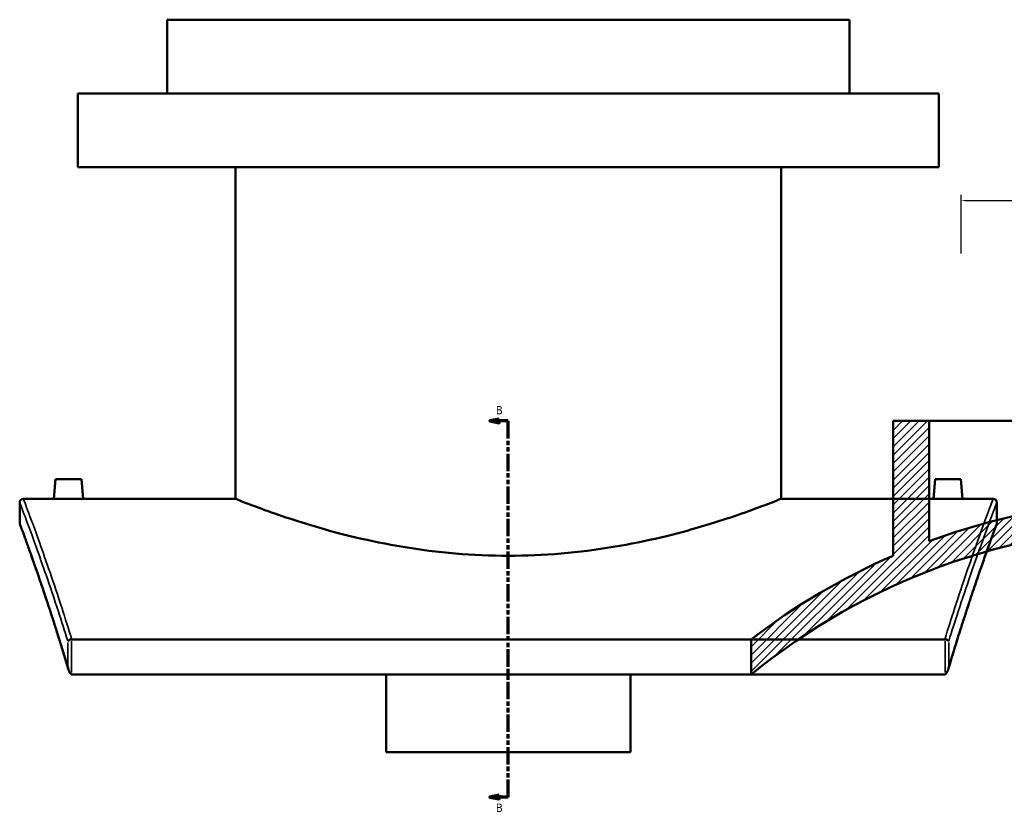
# Model space of a CAD drawing. Header units: millimetres. Extents: x -634 to 1181, y -305 to 948.
# Tile 1 of 13: x -634 to -100, y 61 to 489. Entities that reach past the tile are written whole.
import ezdxf

# ---------------------------------------------------------------- set-up
doc = ezdxf.new("R2010")
doc.units = ezdxf.units.MM
doc.linetypes.add('DOUBLE_DASH_CHAIN', pattern=[1.2403, 0.6614, -0.0827, 0.1654, -0.0827, 0.1654, -0.0827])
for name, color, linetype, lineweight in [('Dimension (ANSI)', 7, 'Continuous', 25), ('Hatch (ANSI)', 7, 'Continuous', 18), ('Section Line (ANSI)', 7, 'DOUBLE_DASH_CHAIN', 70), ('Visible (ANSI)', 7, 'Continuous', 50), ('Visible Narrow (ANSI)', 7, 'Continuous', 35)]:
    doc.layers.add(name, color=color, linetype=linetype, lineweight=lineweight)
doc.styles.add('Label Text (ANSI)', font='tahoma.ttf')
doc.styles.add('Note Text (ANSI)', font='tahoma.ttf')
doc.dimstyles.new('Default - mm (ANSI)', dxfattribs={"dimtxt": 2.4, "dimasz": 2.5, "dimexe": 3.175, "dimexo": 1.6002, "dimgap": 0.8, "dimtad": 0, "dimtoh": 1, "dimdec": 0, "dimrnd": 1e-08, "dimzin": 4, "dimdsep": 46, "dimtxsty": 'Note Text (ANSI)', "dimcen": 0.09, "dimdle": 10, "dimclrd": 256, "dimclre": 256, "dimclrt": 5, "dimadec": 1, "dimazin": 1, "dimtfac": 1.27, "dimtofl": 0, "dimtmove": 0, "dimatfit": 3, "dimfxl": 1, "dimtolj": 1, "dimtzin": 4, "dimlwd": -1, "dimlwe": -1, "dimarcsym": 0})

# ---------------------------------------------------------------- blocks, each defined once
blk = doc.blocks.new('2dTransSection0')
at = {"layer": 'Section Line (ANSI)', "linetype": 'Continuous'}
for p, q in [((-374.1, 272.32), (-379.1, 271.32)), ((-374.1, 271.32), (-379.1, 271.32)), ((-379.1, 271.32), (-374.1, 270.32)), ((-374.1, 270.32), (-374.1, 272.32)), ((-369.1, 271.32), (-374.1, 271.32)), ((-369.1, 261.73), (-369.1, 271.32)), ((-369.1, 67.15), (-369.1, 76.74)), ((-374.1, 68.15), (-379.1, 67.15)), ((-374.1, 67.15), (-379.1, 67.15)), ((-379.1, 67.15), (-374.1, 66.15)), ((-374.1, 66.15), (-374.1, 68.15)), ((-369.1, 67.15), (-374.1, 67.15))]:
    blk.add_line(p, q, dxfattribs=at)
at = {"layer": 'Section Line (ANSI)', "linetype": 'DOUBLE_DASH_CHAIN', "ltscale": 14.26161}
blk.add_line((-369.1, 67.15), (-369.1, 271.32), dxfattribs=at)
at = {"layer": 'Section Line (ANSI)', "linetype": 'Continuous', "flags": 128}
for points in [[(-374.1, 272.32), (-379.1, 271.32), (-374.1, 270.32), (-374.1, 272.32)], [(-374.1, 68.15), (-379.1, 67.15), (-374.1, 66.15), (-374.1, 68.15)]]:
    blk.add_lwpolyline(points, dxfattribs=at)
at = {"layer": 'Section Line (ANSI)'}
for points in [[(-374.1, 272.32), (-379.1, 271.32), (-374.1, 270.32), (-374.1, 272.32)], [(-374.1, 68.15), (-379.1, 67.15), (-374.1, 66.15), (-374.1, 68.15)]]:
    blk.add_solid(points, dxfattribs=at)
at = {"layer": 'Section Line (ANSI)', "char_height": 4.57, "attachment_point": 7, "style": 'Label Text (ANSI)'}
for insert in [(-375.85, 274.82), (-375.85, 59.08)]:
    blk.add_mtext('B', dxfattribs=dict(at, insert=insert))
blk = doc.blocks.new('*D10')
at = {"layer": 'Defpoints', "color": 0, "transparency": 16777216}
for p in [(116.54, 390.85), (-123.46, 360.53), (116.54, 360.53)]:
    blk.add_point(p, dxfattribs=at)
at = {"layer": 'Dimension (ANSI)', "transparency": 16777216}
for p, q in [((-123.46, 362.14), (-123.46, 394.02)), ((-120.96, 390.85), (-6.81, 390.85)), ((114.04, 390.85), (-0.11, 390.85)), ((116.54, 362.14), (116.54, 394.02))]:
    blk.add_line(p, q, dxfattribs=at)
for points in [[(-120.96, 391.26), (-120.96, 390.43), (-123.46, 390.85)], [(114.04, 391.26), (114.04, 390.43), (116.54, 390.85)]]:
    blk.add_solid(points, dxfattribs=at)
at = {"layer": 'Dimension (ANSI)', "color": 5, "transparency": 16777216, "insert": (-6.01, 392.1), "char_height": 2.4, "attachment_point": 1, "style": 'Note Text (ANSI)'}
blk.add_mtext('\\A1;240', dxfattribs=at)

msp = doc.modelspace()

# ---------------------------------------------------------------- hatches: boundary and pattern name
at = {"layer": 'Hatch (ANSI)'}
h = msp.add_hatch(dxfattribs=at)
h.set_pattern_fill('ANSI31', color=256, scale=25.4, style=0)
h.set_pattern_definition([(45, (0, 0), (-2.245064, 2.245064), [])])
edge = h.paths.add_edge_path()
edge.add_line((116.09, 271.32), (116.09, 205.99))
edge.add_ellipse((-12.41, -140.98), major_axis=(-346.97, 128.5), ratio=1, start_angle=270, end_angle=289.0832)
edge.add_line((-4.41, 228.93), (-4.41, 271.32))
edge.add_line((-4.41, 271.32), (-7.21, 271.32))
edge.add_line((-7.21, 271.32), (-7.21, 213.98))
edge.add_ellipse((-12.41, -140.98), major_axis=(354.96, -5.2), ratio=1, start_angle=41.7617, end_angle=90, ccw=False)
edge.add_line((255.83, 91.56), (262.59, 91.56))
edge.add_line((262.59, 91.56), (262.59, 106.56))
edge.add_ellipse((-12.41, -140.98), major_axis=(-247.54, 275), ratio=1, start_angle=270, end_angle=294.4302)
edge.add_line((135.59, 198.13), (135.59, 271.32))
edge.add_line((135.59, 271.32), (116.09, 271.32))
edge = h.paths.add_edge_path()
edge.add_line((-140.91, 205.99), (-140.91, 271.32))
edge.add_line((-140.91, 271.32), (-160.41, 271.32))
edge.add_line((-160.41, 271.32), (-160.41, 198.13))
edge.add_ellipse((-12.41, -140.98), major_axis=(-339.11, -148), ratio=1, start_angle=270, end_angle=283.8747)
edge.add_line((-237.41, 152.75), (-237.41, 133.61))
edge.add_ellipse((-12.41, -140.98), major_axis=(274.59, 225), ratio=1, start_angle=51.508, end_angle=90, ccw=False)
edge.add_line((-17.61, 213.98), (-17.61, 271.32))
edge.add_line((-17.61, 271.32), (-20.41, 271.32))
edge.add_line((-20.41, 271.32), (-20.41, 228.93))
edge.add_ellipse((-12.41, -140.98), major_axis=(-369.91, -8), ratio=1, start_angle=270, end_angle=289.0832)

# ---------------------------------------------------------------- linework, layer by layer
at = {"layer": 'Visible (ANSI)'}
for p, q in [((-184.1, 489.02), (-554.1, 489.02)), ((-554.1, 449.02), (-554.1, 489.02)), ((-184.1, 449.02), (-184.1, 489.02)), ((-135.6, 449.02), (-602.6, 449.02)), ((-602.6, 409.02), (-602.6, 449.02)), ((-135.6, 409.02), (-135.6, 449.02)), ((-135.6, 409.02), (-602.6, 409.02)), ((-517.1, 229.02), (-517.1, 409.02)), ((-221.1, 229.02), (-221.1, 409.02)), ((-160.41, 271.32), (-140.91, 271.32)), ((-160.41, 271.32), (-160.41, 198.13)), ((-140.91, 205.99), (-140.91, 271.32)), ((-140.91, 271.32), (-20.41, 271.32)), ((-614.6, 239.62), (-615.53, 229.02)), ((-600.6, 239.62), (-614.6, 239.62)), ((-600.6, 239.62), (-599.68, 229.02)), ((-137.6, 239.62), (-138.53, 229.02)), ((-137.6, 239.62), (-123.6, 239.62)), ((-123.6, 239.62), (-122.68, 229.02)), ((-634.1, 216.02), (-634.1, 227.02)), ((-632.1, 229.02), (-615.53, 229.02)), ((-599.68, 229.02), (-517.1, 229.02)), ((-221.1, 229.02), (-138.53, 229.02)), ((-122.68, 229.02), (-106.1, 229.02)), ((-104.1, 227.02), (-104.1, 216.02)), ((-132.37, 152.75), (-605.84, 152.75)), ((-237.41, 152.75), (-237.41, 133.61)), ((-605.24, 133.61), (-132.96, 133.61)), ((-435.35, 91.56), (-435.35, 133.61)), ((-302.85, 133.61), (-302.85, 91.56)), ((-435.35, 91.56), (-302.85, 91.56))]:
    msp.add_line(p, q, dxfattribs=at)
for centre, radius, start, end in [((-632.1, 227.02), 2, 90, 180), ((-12.41, -140.98), 370, 91.2389, 110.3221), ((-106.1, 227.02), 2, 0, 90), ((-632.1, 216.02), 2, 180, 200.2741), ((-12.41, -140.98), 355, 90.8393, 129.3312), ((-106.1, 216.02), 2, 339.7259, 0), ((-12.41, -140.98), 370, 113.5782, 127.4528)]:
    msp.add_arc(centre, radius, start, end, dxfattribs=at)
for points, knots in [([(-599.68, 229.02), (-599.68, 229.02), (-599.88, 229.01), (-600.68, 229), (-601.29, 228.99), (-602.7, 228.97), (-603.59, 228.95), (-605.55, 228.94), (-606.61, 228.93), (-607.6, 228.93), (-608.6, 228.93), (-609.66, 228.94), (-611.62, 228.95), (-612.51, 228.97), (-613.92, 228.99), (-614.52, 229), (-615.33, 229.01), (-615.53, 229.02), (-615.53, 229.02)], [3.585167, 3.585167, 3.585167, 3.585167, 3.883899, 3.883899, 4.182631, 4.182631, 4.481427, 4.481427, 4.780223, 4.780223, 4.780223, 5.079092, 5.079092, 5.377961, 5.377961, 5.67662, 5.67662, 5.975278, 5.975278, 5.975278, 5.975278]), ([(-221.1, 229.02), (-221.1, 229.02), (-222.01, 228.65), (-225.81, 227.16), (-228.7, 226.03), (-236.28, 223.2), (-240.99, 221.49), (-251.82, 217.8), (-257.94, 215.83), (-270.97, 211.99), (-278.33, 209.98), (-294.38, 206.18), (-303.08, 204.38), (-321.27, 201.37), (-330.79, 200.15), (-350, 198.53), (-359.69, 198.13), (-378.52, 198.13), (-388.21, 198.53), (-407.42, 200.15), (-416.94, 201.37), (-435.13, 204.38), (-443.82, 206.18), (-459.88, 209.98), (-467.24, 211.99), (-480.26, 215.83), (-486.39, 217.8), (-497.22, 221.49), (-501.92, 223.2), (-509.51, 226.03), (-512.4, 227.16), (-516.19, 228.65), (-517.1, 229.02), (-517.1, 229.02)], [22.576788, 22.576788, 22.576788, 22.576788, 25.397459, 25.397459, 28.218129, 28.218129, 31.038799, 31.038799, 33.85947, 33.85947, 36.682996, 36.682996, 39.506523, 39.506523, 42.33005, 42.33005, 45.153577, 45.153577, 47.977103, 47.977103, 50.80063, 50.80063, 53.624157, 53.624157, 56.447684, 56.447684, 59.268354, 59.268354, 62.089024, 62.089024, 64.909695, 64.909695, 67.730365, 67.730365, 67.730365, 67.730365]), ([(-122.68, 229.02), (-122.68, 229.02), (-122.88, 229.01), (-123.68, 229), (-124.29, 228.99), (-125.7, 228.97), (-126.59, 228.95), (-128.55, 228.94), (-129.61, 228.93), (-131.6, 228.93), (-132.66, 228.94), (-134.62, 228.95), (-135.51, 228.97), (-136.91, 228.99), (-137.52, 229), (-138.33, 229.01), (-138.53, 229.02), (-138.53, 229.02)], [1.195056, 1.195056, 1.195056, 1.195056, 1.493714, 1.493714, 1.792373, 1.792373, 2.091242, 2.091242, 2.390111, 2.390111, 2.688907, 2.688907, 2.987703, 2.987703, 3.286435, 3.286435, 3.585167, 3.585167, 3.585167, 3.585167]), ([(-607.67, 136.33), (-608.41, 138.83), (-609.15, 141.29), (-610.6, 146.09), (-611.32, 148.44), (-612.74, 153.03), (-613.45, 155.28), (-614.83, 159.65), (-615.51, 161.78), (-616.84, 165.93), (-617.5, 167.95), (-618.78, 171.86), (-619.41, 173.77), (-620.64, 177.45), (-621.24, 179.23), (-622.4, 182.68), (-622.97, 184.34), (-624.06, 187.54), (-624.59, 189.08), (-625.62, 192.03), (-626.11, 193.44), (-627.06, 196.14), (-627.51, 197.43), (-628.38, 199.87), (-628.79, 201.03), (-629.57, 203.21), (-629.94, 204.23), (-630.63, 206.15), (-630.95, 207.04), (-631.55, 208.69), (-631.82, 209.45), (-632.33, 210.83), (-632.55, 211.45), (-632.96, 212.55), (-633.14, 213.04), (-633.52, 214.08), (-633.69, 214.55), (-633.92, 215.17), (-633.98, 215.33), (-633.98, 215.33)], [2.214245, 2.214245, 2.214245, 2.214245, 3.434738, 3.434738, 4.655231, 4.655231, 5.875723, 5.875723, 7.096216, 7.096216, 8.316709, 8.316709, 9.537201, 9.537201, 10.757694, 10.757694, 11.978186, 11.978186, 13.198679, 13.198679, 14.419172, 14.419172, 15.639664, 15.639664, 16.860157, 16.860157, 18.08065, 18.08065, 19.301142, 19.301142, 20.521635, 20.521635, 21.742127, 21.742127, 22.96262, 22.96262, 24.793359, 24.793359, 26.624098, 26.624098, 26.624098, 26.624098]), ([(-104.23, 215.33), (-104.23, 215.33), (-104.25, 215.26), (-104.36, 214.98), (-104.43, 214.77), (-104.64, 214.22), (-104.77, 213.87), (-105.07, 213.04), (-105.25, 212.55), (-105.65, 211.45), (-105.88, 210.83), (-106.38, 209.45), (-106.66, 208.69), (-107.26, 207.04), (-107.58, 206.15), (-108.27, 204.23), (-108.64, 203.21), (-109.42, 201.03), (-109.83, 199.87), (-110.7, 197.43), (-111.15, 196.14), (-112.1, 193.44), (-112.59, 192.03), (-113.61, 189.08), (-114.14, 187.54), (-115.24, 184.34), (-115.81, 182.68), (-116.97, 179.23), (-117.57, 177.45), (-118.8, 173.77), (-119.43, 171.86), (-120.71, 167.95), (-121.37, 165.93), (-122.7, 161.78), (-123.38, 159.65), (-125.11, 154.18), (-126.17, 150.78), (-128.33, 143.73), (-129.42, 140.09), (-130.53, 136.33)], [31.160183, 31.160183, 31.160183, 31.160183, 32.380676, 32.380676, 33.601169, 33.601169, 34.821661, 34.821661, 36.042154, 36.042154, 37.262646, 37.262646, 38.483139, 38.483139, 39.703632, 39.703632, 40.924124, 40.924124, 42.144617, 42.144617, 43.36511, 43.36511, 44.585602, 44.585602, 45.806095, 45.806095, 47.026588, 47.026588, 48.24708, 48.24708, 49.467573, 49.467573, 50.688065, 50.688065, 51.908558, 51.908558, 53.739297, 53.739297, 55.570036, 55.570036, 55.570036, 55.570036]), ([(-606.02, 152.73), (-606.26, 152.71), (-606.5, 152.66), (-606.95, 152.52), (-607.17, 152.43), (-607.51, 152.25), (-607.64, 152.16), (-607.84, 151.96), (-607.92, 151.86), (-607.97, 151.76), (-607.97, 151.76), (-607.97, 151.76)], [-0.2867526, -0.2867526, -0.2867526, -0.2867526, -0.2142409, -0.2142409, -0.1344503, -0.1344503, -0.0678074, -0.0678074, 0, 0, 0.0007088, 0.0007088, 0.0007088, 0.0007088]), ([(-130.24, 151.76), (-130.24, 151.76), (-130.24, 151.76), (-130.29, 151.86), (-130.36, 151.96), (-130.57, 152.16), (-130.7, 152.25), (-131.04, 152.43), (-131.25, 152.52), (-131.71, 152.66), (-131.94, 152.71), (-132.18, 152.73)], [-0.2864662, -0.2864662, -0.2864662, -0.2864662, -0.2857599, -0.2857599, -0.2181872, -0.2181872, -0.151775, -0.151775, -0.0722606, -0.0722606, 0, 0, 0, 0]), ([(-607.97, 137.8), (-607.97, 137.8), (-607.97, 137.79), (-607.91, 137.25), (-607.79, 136.69), (-607.45, 135.64), (-607.24, 135.17), (-606.83, 134.5), (-606.64, 134.26), (-606.31, 133.97), (-606.18, 133.87), (-606.02, 133.8)], [-0.3562441, -0.3562441, -0.3562441, -0.3562441, -0.3553459, -0.3553459, -0.2419624, -0.2419624, -0.1317895, -0.1317895, -0.0505556, -0.0505556, 0, 0, 0, 0]), ([(-605.24, 133.61), (-605.46, 133.61), (-605.67, 133.65), (-605.92, 133.75), (-605.97, 133.77), (-606.02, 133.8)], [0, 0, 0, 0, 0.06451745, 0.06451745, 0.08116539, 0.08116539, 0.08116539, 0.08116539]), ([(-132.18, 133.8), (-132.19, 133.79), (-132.19, 133.79), (-132.32, 133.73), (-132.45, 133.69), (-132.71, 133.63), (-132.84, 133.61), (-132.96, 133.61)], [0.34443019, 0.34443019, 0.34443019, 0.34443019, 0.34625596, 0.34625596, 0.38974294, 0.38974294, 0.43143042, 0.43143042, 0.43143042, 0.43143042]), ([(-132.18, 133.8), (-132.03, 133.87), (-131.89, 133.97), (-131.57, 134.26), (-131.38, 134.5), (-130.96, 135.17), (-130.75, 135.64), (-130.42, 136.69), (-130.3, 137.25), (-130.24, 137.79), (-130.24, 137.8), (-130.24, 137.8)], [-0.5694954, -0.5694954, -0.5694954, -0.5694954, -0.4884724, -0.4884724, -0.3582828, -0.3582828, -0.1817141, -0.1817141, 0, 0, 0.0014395, 0.0014395, 0.0014395, 0.0014395])]:
    msp.add_open_spline(points, degree=3, knots=knots, dxfattribs=at)
for points in [[(-606.02, 152.73), (-605.96, 152.74), (-605.9, 152.75), (-605.84, 152.75)], [(-132.37, 152.75), (-132.31, 152.75), (-132.25, 152.74), (-132.18, 152.73)]]:
    msp.add_open_spline(points, degree=3, dxfattribs=at)
at = {"layer": 'Visible Narrow (ANSI)'}
for p, q in [((-607.97, 151.06), (-607.97, 138.5)), ((-606.02, 134.74), (-606.02, 151.79)), ((-132.18, 151.79), (-132.18, 134.74)), ((-130.24, 138.5), (-130.24, 151.06))]:
    msp.add_line(p, q, dxfattribs=at)
for points, knots in [([(-634.1, 227.02), (-634.1, 227.02), (-633.32, 224.98), (-630.29, 216.92), (-628.04, 210.9), (-621.87, 193.76), (-617.71, 181.91), (-611.44, 162.73), (-609.73, 157.38), (-607.97, 151.76)], [31.23327, 31.23327, 31.23327, 31.23327, 37.93206, 37.93206, 44.630859, 44.630859, 52.532671, 52.532671, 55.367397, 55.367397, 55.367397, 55.367397]), ([(-605.84, 152.75), (-607.65, 158.62), (-609.43, 164.2), (-615.75, 183.66), (-619.89, 195.57), (-626.05, 212.81), (-628.3, 218.86), (-631.32, 226.97), (-632.1, 229.02), (-632.1, 229.02)], [-55.467776, -55.467776, -55.467776, -55.467776, -52.532671, -52.532671, -44.630859, -44.630859, -37.93206, -37.93206, -31.23327, -31.23327, -31.23327, -31.23327]), ([(-106.1, 229.02), (-106.1, 229.02), (-106.89, 226.97), (-109.91, 218.86), (-112.15, 212.81), (-118.31, 195.58), (-122.46, 183.66), (-128.78, 164.21), (-130.55, 158.62), (-132.37, 152.75)], [-27.369257, -27.369257, -27.369257, -27.369257, -20.670575, -20.670575, -13.971899, -13.971899, -6.070096, -6.070096, -3.13475, -3.13475, -3.13475, -3.13475]), ([(-130.24, 151.76), (-128.48, 157.38), (-126.77, 162.74), (-120.49, 181.91), (-116.34, 193.76), (-110.17, 210.9), (-107.92, 216.92), (-104.89, 224.98), (-104.1, 227.02), (-104.1, 227.02)], [3.235129, 3.235129, 3.235129, 3.235129, 6.070096, 6.070096, 13.971899, 13.971899, 20.670575, 20.670575, 27.369257, 27.369257, 27.369257, 27.369257]), ([(-607.97, 137.8), (-610.05, 144.81), (-612.08, 151.41), (-618.47, 171.61), (-622.47, 183.38), (-628.36, 200.26), (-630.49, 206.15), (-633.36, 214.02), (-634.1, 216.02), (-634.1, 216.02)], [2.36193, 2.36193, 2.36193, 2.36193, 5.784673, 5.784673, 13.578574, 13.578574, 20.101342, 20.101342, 26.624098, 26.624098, 26.624098, 26.624098]), ([(-104.1, 216.02), (-104.1, 216.02), (-104.85, 214.02), (-107.72, 206.15), (-109.85, 200.26), (-115.74, 183.38), (-119.74, 171.61), (-126.12, 151.41), (-128.16, 144.81), (-130.24, 137.8)], [31.160183, 31.160183, 31.160183, 31.160183, 37.682843, 37.682843, 44.205498, 44.205498, 51.999391, 51.999391, 55.422351, 55.422351, 55.422351, 55.422351])]:
    msp.add_open_spline(points, degree=3, knots=knots, dxfattribs=at)

# ---------------------------------------------------------------- block references
at = {"layer": 'Section Line (ANSI)'}
msp.add_blockref('2dTransSection0', (0, 0), dxfattribs=at)

# ---------------------------------------------------------------- dimensions: what is measured, and where the dimension line sits
at = {"layer": 'Dimension (ANSI)'}
dim = msp.add_linear_dim(base=(116.54, 390.85), p1=(-123.46, 360.53), p2=(116.54, 360.53), angle=180, dimstyle='Default - mm (ANSI)', override={"dimgap": 0.8, "dimtoh": 0, "dimdec": 0, "dimtol": 0, "dimlim": 0, "dimtp": 0, "dimtm": 0, "dimtdec": 2, "dimatfit": 1}, dxfattribs=at)
dim.commit()
dim.dimension.update_dxf_attribs({"geometry": '*D10', "text_midpoint": (-3.46, 390.85), "dimtype": 160})

doc.saveas('drawing.dxf')
